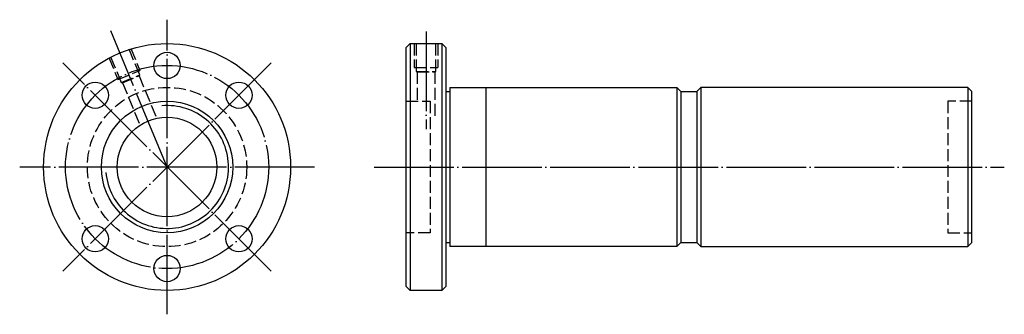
# Model space of a CAD drawing. Header units: millimetres. Extents: x 5 to 252, y 163 to 237.
import ezdxf

# ---------------------------------------------------------------- set-up
doc = ezdxf.new("R2010")
doc.units = ezdxf.units.MM
for name, pattern in [('CENTER', [22, 20, -1, 0, -1]), ('DASHED', [4, 3, -1]), ('THIN', [200000, 200000, 0])]:
    doc.linetypes.add(name, pattern=pattern)
doc.layers.add('NT', color=7, linetype='Continuous')

msp = doc.modelspace()

# ---------------------------------------------------------------- linework, layer by layer
at = {"layer": 'NT', "color": 3, "linetype": 'CENTER'}
for p, q in [((42, 163), (42, 237)), ((42, 200), (27.84, 234.18)), ((107, 234), (107, 209.5)), ((68.16, 226.16), (15.84, 173.84)), ((68.16, 173.84), (15.84, 226.16)), ((79, 200), (5, 200)), ((94, 200), (252.16, 200))]:
    msp.add_line(p, q, dxfattribs=at)
at = {"layer": 'NT', "color": 16, "linetype": 'Continuous'}
for p, q in [((102, 230), (103, 231)), ((102, 170), (102, 230)), ((103, 231), (111, 231)), ((103, 231), (103, 169)), ((111, 231), (112, 230)), ((111, 231), (111, 169)), ((112, 230), (112, 170)), ((113, 220), (113, 180)), ((113, 220), (170, 220)), ((122, 220), (122, 180)), ((170, 220), (171, 219)), ((170, 220), (170, 180)), ((176, 220), (175, 219)), ((243, 220), (176, 220)), ((176, 220), (176, 180)), ((243, 220), (243, 180)), ((243, 220), (244, 219)), ((112, 219), (113, 219)), ((171, 219), (171, 181)), ((171, 219), (175, 219)), ((175, 219), (175, 181)), ((244, 181), (244, 219)), ((112, 181), (113, 181)), ((171, 181), (170, 180)), ((171, 181), (175, 181)), ((175, 181), (176, 180)), ((243, 180), (244, 181)), ((170, 180), (113, 180)), ((176, 180), (243, 180)), ((103, 169), (102, 170)), ((111, 169), (103, 169)), ((112, 170), (111, 169))]:
    msp.add_line(p, q, dxfattribs=at)
at = {"layer": 'NT', "color": 1, "linetype": 'DASHED'}
for p, q in [((104, 231), (104, 225)), ((110, 231), (110, 225)), ((27.37, 227.49), (29.66, 221.95)), ((32.91, 229.79), (35.2, 224.25)), ((104, 225), (110, 225)), ((29.66, 221.95), (35.2, 224.25)), ((30.51, 221.22), (35.13, 223.13)), ((34.95, 222.9), (39.3, 212.41)), ((104.5, 224), (109.5, 224)), ((104.75, 223.86), (104.75, 216.5)), ((109.25, 223.86), (109.25, 212.5)), ((30.79, 221.18), (35.14, 210.69)), ((102, 216.5), (108, 216.5)), ((108, 216.5), (108, 183.5)), ((244, 216.5), (238, 216.5)), ((238, 216.5), (238, 183.5)), ((108, 183.5), (102, 183.5)), ((238, 183.5), (244, 183.5))]:
    msp.add_line(p, q, dxfattribs=at)
for points in [[(104.5, 231), (104.5, 224), (104.75, 223.86), (109.25, 223.86), (109.5, 224), (109.5, 231)], [(27.83, 227.68), (30.51, 221.22), (30.79, 221.18), (34.95, 222.9), (35.13, 223.13), (32.45, 229.6)]]:
    msp.add_lwpolyline(points, dxfattribs=at)
at = {"layer": 'NT', "color": 16, "linetype": 'Continuous'}
for centre, radius in [((42, 200), 31), ((42, 225.5), 3.3), ((23.97, 218.03), 3.3), ((60.03, 218.03), 3.3), ((42, 200), 16.5), ((42, 200), 12.5), ((23.97, 181.97), 3.3), ((60.03, 181.97), 3.3), ((42, 174.5), 3.3)]:
    msp.add_circle(centre, radius, dxfattribs=at)
at = {"layer": 'NT', "color": 3, "linetype": 'CENTER'}
msp.add_circle((42, 200), 25.5, dxfattribs=at)
at = {"layer": 'NT', "color": 1, "linetype": 'DASHED'}
msp.add_circle((42, 200), 20, dxfattribs=at)
at = {"layer": 'NT', "color": 5, "linetype": 'THIN'}
msp.add_arc((42, 200), 15.43, 185, 95, dxfattribs=at)

doc.saveas('drawing.dxf')
